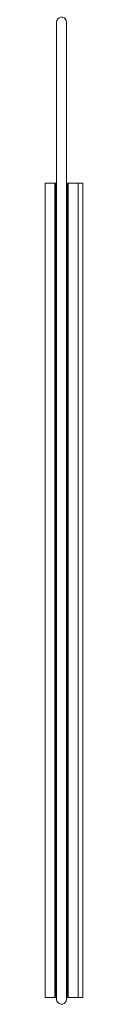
# Model space of a CAD drawing. Header units: inches. Extents: x 21.4 to 66.1, y -65.8 to -7.3.
# Tile 7 of 9: x 63.8 to 65.3, y -65.8 to -28.1. Entities that reach past the tile are written whole.
import ezdxf

# ---------------------------------------------------------------- set-up
doc = ezdxf.new("R2010")
doc.units = ezdxf.units.IN
doc.header["$MEASUREMENT"] = 0
doc.layers.add('Capa 1', color=7, linetype='Continuous')

msp = doc.modelspace()

# ---------------------------------------------------------------- linework, layer by layer
at = {"layer": 'Capa 1', "color": 251, "lineweight": 9}
for points in [[(64.273, -28.216), (64.284, -28.149), (64.317, -28.095), (64.372, -28.051), (64.427, -28.029), (64.494, -28.029), (64.56, -28.051), (64.604, -28.095), (64.637, -28.149), (64.648, -28.216)], [(64.273, -28.216), (64.273, -28.227), (64.273, -28.259), (64.273, -28.314), (64.273, -28.402), (64.273, -28.501), (64.273, -28.622), (64.273, -28.765), (64.273, -28.93), (64.273, -29.116), (64.273, -29.326), (64.273, -29.545), (64.273, -29.798), (64.273, -30.062), (64.273, -30.337), (64.273, -30.634), (64.273, -30.952), (64.273, -31.282), (64.273, -31.633), (64.273, -31.996), (64.273, -32.37), (64.273, -32.754), (64.273, -33.161), (64.273, -33.567), (64.273, -33.985), (64.273, -34.413), (64.273, -34.578), (64.273, -34.853), (64.273, -35.292), (64.273, -35.743), (64.273, -36.193), (64.273, -36.644), (64.273, -37.105), (64.273, -37.567)], [(64.648, -37.567), (64.648, -37.105), (64.648, -36.644), (64.648, -36.193), (64.648, -35.743), (64.648, -35.292), (64.648, -34.853), (64.648, -34.578), (64.648, -34.413), (64.648, -33.985), (64.648, -33.567), (64.648, -33.161), (64.648, -32.754), (64.648, -32.37), (64.648, -31.996), (64.648, -31.633), (64.648, -31.282), (64.648, -30.952), (64.648, -30.634), (64.648, -30.337), (64.648, -30.062), (64.648, -29.798), (64.648, -29.545), (64.648, -29.326), (64.648, -29.116), (64.648, -28.93), (64.648, -28.765), (64.648, -28.622), (64.648, -28.501), (64.648, -28.402), (64.648, -28.314), (64.648, -28.259), (64.648, -28.227), (64.648, -28.216)], [(64.207, -34.369), (63.832, -34.369)], [(63.832, -34.369), (63.832, -34.391), (63.832, -34.436), (63.832, -34.5), (63.832, -34.589), (63.832, -34.699), (63.832, -34.831), (63.832, -34.974), (63.832, -35.15), (63.832, -35.336), (63.832, -35.545), (63.832, -35.776), (63.832, -36.028), (63.832, -36.292), (63.832, -36.578), (63.832, -36.874), (63.832, -37.193), (63.832, -37.523), (63.832, -37.863), (63.832, -38.226), (63.832, -38.6), (63.832, -38.984), (63.832, -39.369), (63.832, -39.776), (63.832, -40.193), (63.832, -40.611), (63.832, -41.039), (63.832, -41.479), (63.832, -41.918), (63.832, -42.369), (63.832, -42.819), (63.832, -43.27), (63.832, -43.721)], [(64.24, -34.402), (64.24, -34.391), (64.24, -34.381), (64.229, -34.381), (64.218, -34.369), (64.207, -34.369)], [(64.207, -34.369), (64.207, -34.391), (64.207, -34.436), (64.207, -34.5), (64.207, -34.589), (64.207, -34.699), (64.207, -34.831), (64.207, -34.974), (64.207, -35.15), (64.207, -35.336), (64.207, -35.545), (64.207, -35.776), (64.207, -36.028), (64.207, -36.292), (64.207, -36.578), (64.207, -36.874), (64.207, -37.193), (64.207, -37.523), (64.207, -37.863), (64.207, -38.226), (64.207, -38.6), (64.207, -38.984), (64.207, -39.369), (64.207, -39.776), (64.207, -40.193), (64.207, -40.611), (64.207, -41.039), (64.207, -41.479), (64.207, -41.918), (64.207, -42.369), (64.207, -42.819), (64.207, -43.27), (64.207, -43.721)], [(64.24, -34.402), (64.24, -34.413), (64.24, -34.446), (64.24, -34.468), (64.24, -34.5), (64.24, -34.578), (64.24, -34.677), (64.24, -34.809), (64.24, -34.952), (64.24, -35.116), (64.24, -35.292), (64.24, -35.501), (64.24, -35.732), (64.24, -35.974), (64.24, -36.237), (64.24, -36.512), (64.24, -36.82), (64.24, -37.128), (64.24, -37.457), (64.24, -37.809), (64.24, -38.171), (64.24, -38.545), (64.24, -38.93), (64.24, -39.325), (64.24, -39.731), (64.24, -40.15), (64.24, -40.578), (64.24, -41.017), (64.24, -41.457), (64.24, -41.896), (64.24, -42.347), (64.24, -42.808), (64.24, -43.259), (64.24, -43.721)], [(64.273, -34.578), (64.251, -34.545), (64.24, -34.468)], [(64.682, -34.468), (64.67, -34.545), (64.648, -34.578)], [(64.714, -34.369), (64.703, -34.369), (64.693, -34.381), (64.682, -34.381), (64.682, -34.391), (64.682, -34.402)], [(64.682, -34.402), (64.682, -34.413), (64.682, -34.446), (64.682, -34.468), (64.682, -34.5), (64.682, -34.578), (64.682, -34.677), (64.682, -34.809), (64.682, -34.952), (64.682, -35.116), (64.682, -35.292), (64.682, -35.501), (64.682, -35.732), (64.682, -35.974), (64.682, -36.237), (64.682, -36.512), (64.682, -36.82), (64.682, -37.128), (64.682, -37.457), (64.682, -37.809), (64.682, -38.171), (64.682, -38.545), (64.682, -38.93), (64.682, -39.325), (64.682, -39.731), (64.682, -40.15), (64.682, -40.578), (64.682, -41.017), (64.682, -41.457), (64.682, -41.896), (64.682, -42.347), (64.682, -42.808), (64.682, -43.259), (64.682, -43.721)], [(65.09, -34.369), (64.714, -34.369)], [(64.714, -34.369), (64.714, -34.391), (64.714, -34.436), (64.714, -34.5), (64.714, -34.589), (64.714, -34.699), (64.714, -34.831), (64.714, -34.974), (64.714, -35.15), (64.714, -35.336), (64.714, -35.545), (64.714, -35.776), (64.714, -36.028), (64.714, -36.292), (64.714, -36.578), (64.714, -36.874), (64.714, -37.193), (64.714, -37.523), (64.714, -37.863), (64.714, -38.226), (64.714, -38.6), (64.714, -38.984), (64.714, -39.369), (64.714, -39.776), (64.714, -40.193), (64.714, -40.611), (64.714, -41.039), (64.714, -41.479), (64.714, -41.918), (64.714, -42.369), (64.714, -42.819), (64.714, -43.27), (64.714, -43.721)], [(65.277, -34.369), (65.09, -34.369)], [(65.09, -34.369), (65.09, -34.391), (65.09, -34.436), (65.09, -34.5), (65.09, -34.589), (65.09, -34.699), (65.09, -34.831), (65.09, -34.974), (65.09, -35.15), (65.09, -35.336), (65.09, -35.545), (65.09, -35.776), (65.09, -36.028), (65.09, -36.292), (65.09, -36.578), (65.09, -36.874), (65.09, -37.193), (65.09, -37.523), (65.09, -37.863), (65.09, -38.226), (65.09, -38.6), (65.09, -38.984), (65.09, -39.369), (65.09, -39.776), (65.09, -40.193), (65.09, -40.611), (65.09, -41.039), (65.09, -41.479), (65.09, -41.918), (65.09, -42.369), (65.09, -42.819), (65.09, -43.27), (65.09, -43.721)], [(65.277, -34.369), (65.277, -34.381), (65.277, -34.391), (65.277, -34.436), (65.277, -34.5), (65.277, -34.589), (65.277, -34.699), (65.277, -34.831), (65.277, -34.985), (65.277, -35.15), (65.277, -35.336), (65.277, -35.545), (65.277, -35.776), (65.277, -36.028), (65.277, -36.292), (65.277, -36.578), (65.277, -36.874), (65.277, -37.193), (65.277, -37.523), (65.277, -37.863), (65.277, -38.226), (65.277, -38.6), (65.277, -38.984), (65.277, -39.369), (65.277, -39.776), (65.277, -40.193), (65.277, -40.611), (65.277, -41.039), (65.277, -41.479), (65.277, -41.918), (65.277, -42.369), (65.277, -42.819), (65.277, -43.27), (65.277, -43.721)], [(64.273, -37.567), (64.273, -43.721), (64.273, -49.951), (64.273, -56.182), (64.273, -56.247)], [(64.648, -56.247), (64.648, -56.182), (64.648, -49.951), (64.648, -43.721), (64.648, -37.567)], [(63.832, -43.721), (63.832, -49.951)], [(64.207, -43.721), (64.207, -49.951)], [(64.24, -43.721), (64.229, -43.721), (64.218, -43.721), (64.207, -43.721)], [(64.24, -43.721), (64.24, -49.951)], [(64.273, -43.721), (64.251, -43.721), (64.24, -43.721)], [(64.682, -43.721), (64.67, -43.721), (64.648, -43.721)], [(64.682, -43.721), (64.682, -49.951)], [(64.714, -43.721), (64.703, -43.721), (64.693, -43.721), (64.682, -43.721)], [(64.714, -43.721), (64.714, -49.951)], [(65.09, -43.721), (65.09, -49.951)], [(65.277, -43.721), (65.277, -56.182)], [(63.832, -49.951), (63.832, -56.182)], [(64.24, -49.951), (64.229, -49.951), (64.218, -49.951), (64.207, -49.951)], [(64.207, -49.951), (64.207, -56.182)], [(64.24, -49.951), (64.24, -56.182)], [(64.273, -49.951), (64.251, -49.951), (64.24, -49.951)], [(64.682, -49.951), (64.67, -49.951), (64.648, -49.951)], [(64.714, -49.951), (64.703, -49.951), (64.693, -49.951), (64.682, -49.951)], [(64.682, -49.951), (64.682, -56.182)], [(64.714, -49.951), (64.714, -56.182)], [(65.09, -49.951), (65.09, -56.182)], [(63.832, -56.182), (63.832, -56.632), (63.832, -57.083), (63.832, -57.522), (63.832, -57.973), (63.832, -58.412), (63.832, -58.852), (63.832, -59.28), (63.832, -59.698), (63.832, -60.115), (63.832, -60.522), (63.832, -60.918), (63.832, -61.303), (63.832, -61.665), (63.832, -62.027), (63.832, -62.368), (63.832, -62.709), (63.832, -63.017), (63.832, -63.324), (63.832, -63.599), (63.832, -63.862), (63.832, -64.115), (63.832, -64.346), (63.832, -64.555), (63.832, -64.742), (63.832, -64.917), (63.832, -65.06), (63.832, -65.192), (63.832, -65.302), (63.832, -65.39), (63.832, -65.456), (63.832, -65.5), (63.832, -65.522)], [(64.24, -56.182), (64.229, -56.182), (64.218, -56.182), (64.207, -56.182)], [(64.207, -56.182), (64.207, -56.632), (64.207, -57.083), (64.207, -57.522), (64.207, -57.973), (64.207, -58.412), (64.207, -58.852), (64.207, -59.28), (64.207, -59.698), (64.207, -60.115), (64.207, -60.522), (64.207, -60.918), (64.207, -61.303), (64.207, -61.665), (64.207, -62.027), (64.207, -62.368), (64.207, -62.709), (64.207, -63.017), (64.207, -63.324), (64.207, -63.599), (64.207, -63.862), (64.207, -64.115), (64.207, -64.346), (64.207, -64.555), (64.207, -64.742), (64.207, -64.917), (64.207, -65.06), (64.207, -65.192), (64.207, -65.302), (64.207, -65.39), (64.207, -65.456), (64.207, -65.5), (64.207, -65.522)], [(64.24, -56.182), (64.24, -56.632), (64.24, -57.094), (64.24, -57.544), (64.24, -57.995), (64.24, -58.434), (64.24, -58.885), (64.24, -59.313), (64.24, -59.742), (64.24, -60.159), (64.24, -60.566), (64.24, -60.961), (64.24, -61.346), (64.24, -61.72), (64.24, -62.083), (64.24, -62.434), (64.24, -62.763), (64.24, -63.082), (64.24, -63.379), (64.24, -63.654), (64.24, -63.917), (64.24, -64.17), (64.24, -64.39), (64.24, -64.599), (64.24, -64.786), (64.24, -64.951), (64.24, -65.094), (64.24, -65.214), (64.24, -65.313), (64.24, -65.39), (64.24, -65.423), (64.24, -65.445), (64.24, -65.478), (64.24, -65.489)], [(64.273, -56.182), (64.251, -56.182), (64.24, -56.182)], [(64.273, -56.247), (64.273, -56.709), (64.273, -57.17), (64.273, -57.621), (64.273, -58.071), (64.273, -58.522), (64.273, -58.962), (64.273, -59.401), (64.273, -59.83), (64.273, -60.247), (64.273, -60.654), (64.273, -61.06), (64.273, -61.445), (64.273, -61.819), (64.273, -62.181), (64.273, -62.522), (64.273, -62.862), (64.273, -63.17), (64.273, -63.478), (64.273, -63.753), (64.273, -64.016), (64.273, -64.269), (64.273, -64.489), (64.273, -64.698), (64.273, -64.884), (64.273, -65.049), (64.273, -65.192), (64.273, -65.313), (64.273, -65.412), (64.273, -65.5), (64.273, -65.555), (64.273, -65.588), (64.273, -65.599)], [(64.682, -56.182), (64.67, -56.182), (64.648, -56.182)], [(64.648, -65.599), (64.648, -65.588), (64.648, -65.555), (64.648, -65.5), (64.648, -65.412), (64.648, -65.313), (64.648, -65.192), (64.648, -65.049), (64.648, -64.884), (64.648, -64.698), (64.648, -64.489), (64.648, -64.269), (64.648, -64.016), (64.648, -63.753), (64.648, -63.478), (64.648, -63.17), (64.648, -62.862), (64.648, -62.522), (64.648, -62.181), (64.648, -61.819), (64.648, -61.445), (64.648, -61.06), (64.648, -60.654), (64.648, -60.247), (64.648, -59.83), (64.648, -59.401), (64.648, -58.962), (64.648, -58.522), (64.648, -58.071), (64.648, -57.621), (64.648, -57.17), (64.648, -56.709), (64.648, -56.247)], [(64.714, -56.182), (64.703, -56.182), (64.693, -56.182), (64.682, -56.182)], [(64.682, -56.182), (64.682, -56.632), (64.682, -57.094), (64.682, -57.544), (64.682, -57.995), (64.682, -58.434), (64.682, -58.885), (64.682, -59.313), (64.682, -59.742), (64.682, -60.159), (64.682, -60.566), (64.682, -60.961), (64.682, -61.346), (64.682, -61.72), (64.682, -62.083), (64.682, -62.434), (64.682, -62.763), (64.682, -63.082), (64.682, -63.379), (64.682, -63.654), (64.682, -63.917), (64.682, -64.17), (64.682, -64.39), (64.682, -64.599), (64.682, -64.786), (64.682, -64.951), (64.682, -65.094), (64.682, -65.214), (64.682, -65.313), (64.682, -65.39), (64.682, -65.423), (64.682, -65.445), (64.682, -65.478), (64.682, -65.489)], [(64.714, -56.182), (64.714, -56.632), (64.714, -57.083), (64.714, -57.522), (64.714, -57.973), (64.714, -58.412), (64.714, -58.852), (64.714, -59.28), (64.714, -59.698), (64.714, -60.115), (64.714, -60.522), (64.714, -60.918), (64.714, -61.303), (64.714, -61.665), (64.714, -62.027), (64.714, -62.368), (64.714, -62.709), (64.714, -63.017), (64.714, -63.324), (64.714, -63.599), (64.714, -63.862), (64.714, -64.115), (64.714, -64.346), (64.714, -64.555), (64.714, -64.742), (64.714, -64.917), (64.714, -65.06), (64.714, -65.192), (64.714, -65.302), (64.714, -65.39), (64.714, -65.456), (64.714, -65.5), (64.714, -65.522)], [(65.09, -56.182), (65.09, -56.632), (65.09, -57.083), (65.09, -57.522), (65.09, -57.973), (65.09, -58.412), (65.09, -58.852), (65.09, -59.28), (65.09, -59.698), (65.09, -60.115), (65.09, -60.522), (65.09, -60.918), (65.09, -61.303), (65.09, -61.665), (65.09, -62.027), (65.09, -62.368), (65.09, -62.709), (65.09, -63.017), (65.09, -63.324), (65.09, -63.599), (65.09, -63.862), (65.09, -64.115), (65.09, -64.346), (65.09, -64.555), (65.09, -64.742), (65.09, -64.917), (65.09, -65.06), (65.09, -65.192), (65.09, -65.302), (65.09, -65.39), (65.09, -65.456), (65.09, -65.5), (65.09, -65.522)], [(65.277, -56.182), (65.277, -56.632), (65.277, -57.083), (65.277, -57.522), (65.277, -57.973), (65.277, -58.412), (65.277, -58.852), (65.277, -59.28), (65.277, -59.698), (65.277, -60.115), (65.277, -60.522), (65.277, -60.918), (65.277, -61.303), (65.277, -61.665), (65.277, -62.027), (65.277, -62.368), (65.277, -62.709), (65.277, -63.017), (65.277, -63.313), (65.277, -63.599), (65.277, -63.862), (65.277, -64.115), (65.277, -64.346), (65.277, -64.555), (65.277, -64.742), (65.277, -64.917), (65.277, -65.06), (65.277, -65.192), (65.277, -65.302), (65.277, -65.39), (65.277, -65.456), (65.277, -65.5), (65.277, -65.522)], [(63.832, -65.522), (64.207, -65.522)], [(64.207, -65.522), (64.218, -65.522), (64.229, -65.511), (64.24, -65.511), (64.24, -65.5), (64.24, -65.489)], [(64.24, -65.423), (64.251, -65.357), (64.273, -65.313)], [(64.648, -65.313), (64.67, -65.357), (64.682, -65.423)], [(64.682, -65.489), (64.682, -65.5), (64.682, -65.511), (64.693, -65.511), (64.703, -65.522), (64.714, -65.522)], [(64.714, -65.522), (65.09, -65.522)], [(65.09, -65.522), (65.277, -65.522)], [(64.273, -65.599), (64.284, -65.665), (64.317, -65.72), (64.372, -65.753), (64.427, -65.785), (64.494, -65.785), (64.56, -65.753), (64.604, -65.72), (64.637, -65.665), (64.648, -65.599)]]:
    msp.add_lwpolyline(points, dxfattribs=at)

doc.saveas('drawing.dxf')
